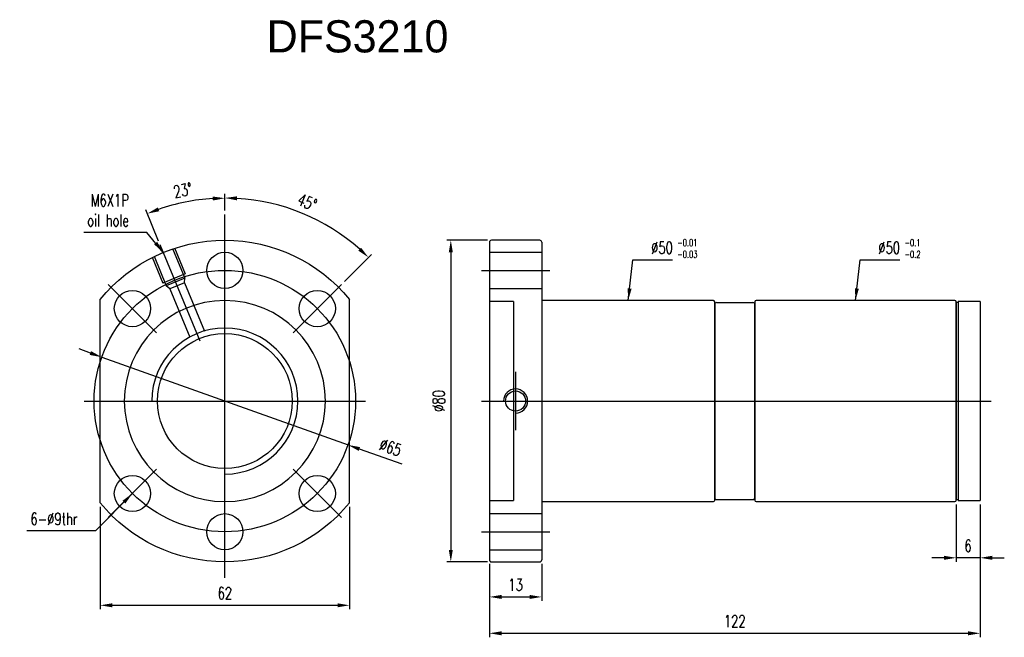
# Model space of a CAD drawing. Header units: inches. Extents: x 15 to 1358, y -58 to 687.
import ezdxf

# ---------------------------------------------------------------- set-up
doc = ezdxf.new("R2010")
doc.units = ezdxf.units.IN
doc.header["$LTSCALE"] = 0.5
doc.header["$MEASUREMENT"] = 0
doc.layers.add('DIM', color=4, linetype='Continuous')
doc.styles.add('DIM-7', font='SIMPLEX.shx', dxfattribs={"width": 0.7, "bigfont": 'chineset.shx'})
doc.dimstyles.new('CNS', dxfattribs={"dimscale": 0.8, "dimtxt": 3, "dimasz": 3, "dimexe": 1, "dimexo": 1, "dimgap": 1.5, "dimtad": 1, "dimdsep": 46, "dimtxsty": 'DIM-7', "dimcen": 0.09, "dimclrd": 4, "dimclre": 4, "dimclrt": 4, "dimadec": 0, "dimazin": 2, "dimtfac": 1, "dimtmove": 0, "dimatfit": 3, "dimfxl": 1, "dimtvp": 0.971429, "dimtolj": 1, "dimarcsym": 0})

# ---------------------------------------------------------------- blocks, each defined once
blk = doc.blocks.new('*D5')
at = {"layer": 'DEFPOINTS', "color": 0, "transparency": 16777216}
for p in [(35.1, 90.29), (97.1, 90.29), (97.1, 64.78)]:
    blk.add_point(p, dxfattribs=at)
at = {"layer": 'DIM', "color": 7, "lineweight": -2, "transparency": 16777216}
for p, q in [((35.1, 89.29), (35.1, 63.78)), ((97.1, 89.29), (97.1, 63.78)), ((38.1, 64.78), (94.1, 64.78))]:
    blk.add_line(p, q, dxfattribs=at)
at = {"layer": 'DIM', "color": 7, "transparency": 16777216}
for points in [[(38.1, 65.28), (38.1, 64.28), (35.1, 64.78)], [(94.1, 65.28), (94.1, 64.28), (97.1, 64.78)]]:
    blk.add_solid(points, dxfattribs=at)
at = {"layer": 'DIM', "color": 7, "transparency": 16777216, "insert": (66.1, 67.78), "char_height": 3, "attachment_point": 5, "style": 'DIM-7'}
blk.add_mtext('\\A1;62', dxfattribs=at)
blk = doc.blocks.new('*D6')
at = {"layer": 'DEFPOINTS', "color": 0, "transparency": 16777216}
for p in [(131.87, 76.07), (144.87, 76.07), (144.87, 66.86)]:
    blk.add_point(p, dxfattribs=at)
at = {"layer": 'DIM', "color": 7, "lineweight": -2, "transparency": 16777216}
for p, q in [((131.87, 75.07), (131.87, 65.86)), ((144.87, 75.07), (144.87, 65.86)), ((134.87, 66.86), (141.87, 66.86))]:
    blk.add_line(p, q, dxfattribs=at)
at = {"layer": 'DIM', "color": 7, "transparency": 16777216}
for points in [[(134.87, 67.36), (134.87, 66.36), (131.87, 66.86)], [(141.87, 67.36), (141.87, 66.36), (144.87, 66.86)]]:
    blk.add_solid(points, dxfattribs=at)
at = {"layer": 'DIM', "color": 7, "transparency": 16777216, "insert": (138.37, 69.86), "char_height": 3, "attachment_point": 5, "style": 'DIM-7'}
blk.add_mtext('\\A1;13', dxfattribs=at)
blk = doc.blocks.new('*D7')
at = {"layer": 'DEFPOINTS', "color": 0, "transparency": 16777216}
for p in [(253.87, 90.82), (131.87, 76.07), (253.87, 57.82)]:
    blk.add_point(p, dxfattribs=at)
at = {"layer": 'DIM', "color": 7, "lineweight": -2, "transparency": 16777216}
for p, q in [((253.87, 89.82), (253.87, 56.82)), ((131.87, 75.07), (131.87, 56.82)), ((134.87, 57.82), (250.87, 57.82))]:
    blk.add_line(p, q, dxfattribs=at)
at = {"layer": 'DIM', "color": 7, "transparency": 16777216}
for points in [[(134.87, 58.32), (134.87, 57.32), (131.87, 57.82)], [(250.87, 58.32), (250.87, 57.32), (253.87, 57.82)]]:
    blk.add_solid(points, dxfattribs=at)
at = {"layer": 'DIM', "color": 7, "transparency": 16777216, "insert": (192.87, 60.82), "char_height": 3, "attachment_point": 5, "style": 'DIM-7'}
blk.add_mtext('\\A1;122', dxfattribs=at)
blk = doc.blocks.new('*D8')
at = {"layer": 'DEFPOINTS', "color": 0, "transparency": 16777216}
for p in [(247.87, 90.87), (253.87, 90.82), (247.87, 76.59)]:
    blk.add_point(p, dxfattribs=at)
at = {"layer": 'DIM', "color": 7, "lineweight": -2, "transparency": 16777216}
for p, q in [((247.87, 89.87), (247.87, 75.59)), ((253.87, 89.82), (253.87, 75.59)), ((244.87, 76.59), (241.87, 76.59)), ((253.87, 76.59), (247.87, 76.59)), ((256.87, 76.59), (259.87, 76.59))]:
    blk.add_line(p, q, dxfattribs=at)
at = {"layer": 'DIM', "color": 7, "transparency": 16777216}
for points in [[(244.87, 77.09), (244.87, 76.09), (247.87, 76.59)], [(256.87, 77.09), (256.87, 76.09), (253.87, 76.59)]]:
    blk.add_solid(points, dxfattribs=at)
at = {"layer": 'DIM', "color": 7, "transparency": 16777216, "insert": (250.87, 79.59), "char_height": 3, "attachment_point": 5, "style": 'DIM-7'}
blk.add_mtext('\\A1;6', dxfattribs=at)
blk = doc.blocks.new('*D9')
at = {"layer": 'DEFPOINTS', "color": 0, "transparency": 16777216}
for p in [(132.37, 155.57), (122.27, 75.57), (132.37, 75.57)]:
    blk.add_point(p, dxfattribs=at)
at = {"layer": 'DIM', "color": 7, "lineweight": -2, "transparency": 16777216}
for p, q in [((131.37, 155.57), (121.27, 155.57)), ((122.27, 152.57), (122.27, 78.57)), ((131.37, 75.57), (121.27, 75.57))]:
    blk.add_line(p, q, dxfattribs=at)
at = {"layer": 'DIM', "color": 7, "transparency": 16777216}
for points in [[(121.77, 152.57), (122.77, 152.57), (122.27, 155.57)], [(121.77, 78.57), (122.77, 78.57), (122.27, 75.57)]]:
    blk.add_solid(points, dxfattribs=at)
at = {"layer": 'DIM', "color": 7, "transparency": 16777216, "insert": (119.27, 115.57), "char_height": 3, "attachment_point": 5, "rotation": 90, "style": 'DIM-7'}
blk.add_mtext('\\A1;%%C80', dxfattribs=at)
blk = doc.blocks.new('*D10')
at = {"layer": 'DEFPOINTS', "color": 0, "transparency": 16777216}
for p in [(66.1, 161.92), (91.34, 159.3), (95.09, 144.56), (83.07, 132.54), (66.1, 69.22)]:
    blk.add_point(p, dxfattribs=at)
at = {"layer": 'DIM', "color": 7, "lineweight": -2, "transparency": 16777216}
for p, q in [((66.1, 162.92), (66.1, 167.06)), ((95.8, 145.27), (102.51, 151.98))]:
    blk.add_line(p, q, dxfattribs=at)
blk.add_arc((66.1, 115.57), 50.49, 48.4047, 86.5953, dxfattribs=at)
at = {"layer": 'DIM', "color": 7, "transparency": 16777216}
for points in [[(69.08, 165.47), (69.11, 166.47), (66.1, 166.06)], [(99.96, 153.69), (99.28, 152.97), (101.8, 151.27)]]:
    blk.add_solid(points, dxfattribs=at)
at = {"layer": 'DIM', "color": 7, "transparency": 16777216, "insert": (86.57, 164.99), "char_height": 3, "attachment_point": 5, "rotation": 337.5, "style": 'DIM-7'}
blk.add_mtext('\\A1;45°', dxfattribs=at)
blk = doc.blocks.new('*D11')
at = {"layer": 'DEFPOINTS', "color": 0, "transparency": 16777216}
for p in [(59.51, 165.57), (66.1, 161.92), (50.02, 154.37), (59.93, 130.47), (66.1, 69.22)]:
    blk.add_point(p, dxfattribs=at)
at = {"layer": 'DIM', "color": 7, "lineweight": -2, "transparency": 16777216}
for p, q in [((66.1, 162.92), (66.1, 167.01)), ((49.64, 155.29), (46.41, 163.09))]:
    blk.add_line(p, q, dxfattribs=at)
blk.add_arc((66.1, 115.57), 50.44, 93.4084, 109.0916, dxfattribs=at)
at = {"layer": 'DIM', "color": 7, "transparency": 16777216}
for points in [[(63.08, 166.42), (63.11, 165.42), (66.1, 166.01)], [(49.78, 162.76), (49.42, 163.7), (46.8, 162.17)]]:
    blk.add_solid(points, dxfattribs=at)
at = {"layer": 'DIM', "color": 7, "transparency": 16777216, "insert": (55.67, 167.98), "char_height": 3, "attachment_point": 5, "rotation": 11.25, "style": 'DIM-7'}
blk.add_mtext('\\A1;23°', dxfattribs=at)
blk = doc.blocks.new('*D12')
at = {"layer": 'DEFPOINTS', "color": 0, "transparency": 16777216}
for p in [(35.49, 126.49), (96.71, 104.65)]:
    blk.add_point(p, dxfattribs=at)
at = {"layer": 'DIM', "color": 7, "lineweight": -2, "transparency": 16777216}
for p, q in [((32.66, 127.5), (29.84, 128.51)), ((35.49, 126.49), (96.71, 104.65)), ((110.18, 99.84), (99.53, 103.64))]:
    blk.add_line(p, q, dxfattribs=at)
at = {"layer": 'DIM', "color": 7, "transparency": 16777216}
for points in [[(32.83, 127.97), (32.49, 127.03), (35.49, 126.49)], [(99.7, 104.11), (99.37, 103.17), (96.71, 104.65)]]:
    blk.add_solid(points, dxfattribs=at)
at = {"layer": 'DIM', "color": 7, "transparency": 16777216, "insert": (107.28, 104.06), "char_height": 3, "attachment_point": 5, "rotation": 340.3647, "style": 'DIM-7'}
blk.add_mtext('\\A1;∅65', dxfattribs=at)

msp = doc.modelspace()

# ---------------------------------------------------------------- linework, layer by layer
at = {"layer": 'DIM', "color": 7}
for p, q in [((66.098, 71.568), (66.098, 161.918)), ((59.926, 130.468), (50.025, 154.371)), ((131.867, 155.068), (131.867, 76.068)), ((144.367, 155.568), (132.367, 155.568)), ((144.867, 155.068), (144.867, 76.068)), ((53.1, 153.48), (56.161, 146.089)), ((53.562, 153.671), (56.241, 147.204)), ((131.867, 152.568), (144.867, 152.568)), ((48.019, 151.375), (50.697, 144.908)), ((48.481, 151.566), (51.542, 144.175)), ((56.241, 147.204), (50.697, 144.908)), ((129.867, 148.068), (146.867, 148.068)), ((49.127, 132.538), (37.106, 144.559)), ((56.161, 146.089), (51.542, 144.175)), ((56.082, 144.974), (52.387, 143.443)), ((56.082, 144.974), (56.161, 146.089)), ((56.082, 144.974), (61.051, 132.979)), ((83.068, 132.538), (95.089, 144.559)), ((52.387, 143.443), (51.542, 144.175)), ((52.387, 143.443), (57.355, 131.448)), ((131.867, 143.568), (144.867, 143.568)), ((35.098, 90.289), (35.098, 140.846)), ((97.098, 90.289), (97.098, 140.846)), ((137.867, 140.318), (131.867, 140.318)), ((137.867, 140.318), (137.867, 90.818)), ((187.567, 140.568), (145.167, 140.568)), ((187.867, 139.568), (187.867, 91.568)), ((188.367, 140.068), (197.367, 140.068)), ((197.867, 140.268), (197.867, 90.868)), ((197.867, 91.568), (197.867, 139.568)), ((247.567, 140.568), (198.167, 140.568)), ((248.367, 140.068), (247.867, 140.068)), ((247.867, 140.068), (247.867, 91.068)), ((253.867, 140.318), (248.367, 140.318)), ((248.367, 140.318), (248.367, 90.818)), ((248.367, 140.068), (248.367, 91.068)), ((253.867, 140.318), (253.867, 90.818)), ((253.867, 131.05), (253.867, 130.225)), ((138.367, 122.85), (138.367, 108.286)), ((31.098, 115.568), (101.098, 115.568)), ((129.867, 115.568), (256.589, 115.568)), ((49.127, 98.597), (37.106, 86.577)), ((83.068, 98.597), (95.089, 86.577)), ((131.867, 90.818), (137.867, 90.818)), ((144.867, 90.568), (187.567, 90.568)), ((188.367, 91.068), (197.367, 91.068)), ((198.167, 90.568), (247.567, 90.568)), ((247.867, 91.068), (248.367, 91.068)), ((248.367, 90.818), (253.867, 90.818)), ((131.867, 87.568), (144.867, 87.568)), ((129.867, 83.068), (146.867, 83.068)), ((131.867, 78.568), (144.867, 78.568)), ((132.367, 75.568), (144.367, 75.568))]:
    msp.add_line(p, q, dxfattribs=at)
for centre, radius in [((66.098, 148.068), 4.5), ((66.098, 115.568), 32.5), ((43.117, 138.549), 4.5), ((89.079, 138.549), 4.5), ((66.098, 115.568), 16.77), ((138.367, 115.568), 2.5), ((43.117, 92.587), 4.5), ((89.079, 92.587), 4.5), ((66.098, 83.068), 4.5)]:
    msp.add_circle(centre, radius, dxfattribs=at)
at = {"layer": 'DIM', "color": 7, "extrusion": (0, 0, -1)}
msp.add_circle((-66.098, 115.568), 25, dxfattribs=at)
for start, end in [(39.19497, 140.80503), (219.19497, 320.80503)]:
    msp.add_arc((-66.098, 115.568), 40, start, end, dxfattribs=at)
at = {"layer": 'DIM', "color": 7}
for centre, radius, start, end in [((132.367, 155.068), 0.5, 90, 180), ((144.367, 155.068), 0.5, 0, 90), ((187.567, 140.268), 0.3, 360, 90), ((188.367, 139.568), 0.5, 90, 180), ((197.367, 139.568), 0.5, 0, 90), ((198.167, 140.268), 0.3, 90, 180), ((247.567, 140.268), 0.3, 360, 90), ((66.098, 115.568), 18.159, 270, 180), ((138.367, 115.568), 3, 270, 180), ((187.567, 90.868), 0.3, 270, 0), ((188.367, 91.568), 0.5, 180, 270), ((197.367, 91.568), 0.5, 270, 0), ((198.167, 90.868), 0.3, 180, 270), ((247.567, 90.868), 0.3, 270, 0), ((132.367, 76.068), 0.5, 180, 270), ((144.367, 76.068), 0.5, 270, 360)]:
    msp.add_arc(centre, radius, start, end, dxfattribs=at)
for points in [[(187.867, 90.868), (187.867, 90.92), (187.867, 90.978), (187.867, 91.363), (187.867, 91.843), (187.867, 93.709), (187.867, 95.57), (187.867, 99.024), (187.867, 100.309), (187.867, 103.028), (187.867, 104.463), (187.867, 107.485), (187.867, 109.075), (187.867, 112.271), (187.867, 113.894), (187.867, 117.191), (187.867, 118.822), (187.867, 122.017), (187.867, 123.602), (187.867, 126.635), (187.867, 128.071), (187.867, 130.788), (187.867, 132.076), (187.867, 134.386), (187.867, 135.422), (187.867, 137.249), (187.867, 138.03), (187.867, 139.414), (187.867, 139.959), (187.867, 140.268)], [(247.867, 90.868), (247.867, 90.92), (247.867, 90.978), (247.867, 91.363), (247.867, 91.843), (247.867, 93.709), (247.867, 95.57), (247.867, 99.024), (247.867, 100.309), (247.867, 103.028), (247.867, 104.463), (247.867, 107.485), (247.867, 109.075), (247.867, 112.271), (247.867, 113.894), (247.867, 117.191), (247.867, 118.822), (247.867, 122.017), (247.867, 123.602), (247.867, 126.635), (247.867, 128.071), (247.867, 130.788), (247.867, 132.076), (247.867, 134.386), (247.867, 135.422), (247.867, 137.249), (247.867, 138.03), (247.867, 139.414), (247.867, 139.959), (247.867, 140.268)]]:
    msp.add_open_spline(points, degree=3, knots=[0.04949345, 0.04949345, 0.04949345, 0.04949345, 0.06233723, 0.06233723, 0.12484808, 0.12484808, 0.24986978, 0.24986978, 0.31238063, 0.31238063, 0.37489149, 0.37489149, 0.43740234, 0.43740234, 0.49991319, 0.49991319, 0.56242404, 0.56242404, 0.62493489, 0.62493489, 0.68744574, 0.68744574, 0.74995659, 0.74995659, 0.81246745, 0.81246745, 0.8749783, 0.8749783, 0.95097741, 0.95097741, 0.95097741, 0.95097741], dxfattribs=at)

# ---------------------------------------------------------------- texts
at = {"layer": 'DIM', "color": 0, "insert": (76.48, 210.252), "char_height": 8, "width": 106.47775, "attachment_point": 1}
msp.add_mtext('DFS3210', dxfattribs=at)
at = {"layer": 'DIM', "color": 7, "char_height": 3, "style": 'DIM-7'}
for s, insert, attachment_point in [('\\A1;M6X1P\\Poil hole', (42.229, 158.981), 9), ('\\A1;%%C50', (172.054, 152.195), 7), ('\\A1;%%C50', (228.554, 152.195), 7), ('6-%%c9thr', (29.478, 84.76), 9)]:
    msp.add_mtext(s, dxfattribs=dict(at, insert=insert, attachment_point=attachment_point))
at = {"layer": 'DIM', "color": 7, "char_height": 1.75, "width": 17.87169, "attachment_point": 1, "style": 'DIM-7'}
for s, insert in [('-0.01\\P-0.03', (178.556, 155.847)), ('-0.1\\P-0.2', (235.056, 155.847))]:
    msp.add_mtext(s, dxfattribs=dict(at, insert=insert))

# ---------------------------------------------------------------- dimensions: what is measured, and where the dimension line sits
at = {"layer": 'DIM', "color": 7}
for base, line1, line2, picture, middle in [((59.514, 165.575), ((66.098, 69.218), (66.098, 161.918)), ((59.926, 130.468), (50.025, 154.371)), '*D11', (55.672, 167.979)), ((91.344, 159.296), ((83.068, 132.538), (95.089, 144.559)), ((66.098, 69.218), (66.098, 161.918)), '*D10', (86.569, 164.989))]:
    dim = msp.add_angular_dim_2l(base=base, line1=line1, line2=line2, dimstyle='CNS', override={"dimscale": 1, "dimclrd": 7, "dimclre": 7, "dimclrt": 7}, dxfattribs=at)
    dim.commit()
    dim.dimension.update_dxf_attribs({"geometry": picture, "text_midpoint": middle})
dim = msp.add_linear_dim(base=(122.267, 75.568), p1=(132.367, 155.568), p2=(132.367, 75.568), angle=90, text='%%C<>', dimstyle='CNS', override={"dimscale": 1, "dimclrd": 7, "dimclre": 7, "dimclrt": 7}, dxfattribs=at)
dim.commit()
dim.dimension.update_dxf_attribs({"geometry": '*D9', "text_midpoint": (119.267, 115.568)})
dim = msp.add_diameter_dim_2p(p1=(35.488, 126.489), p2=(96.708, 104.647), dimstyle='CNS', override={"dimscale": 1, "dimclrd": 7, "dimclre": 7, "dimclrt": 7}, dxfattribs=at)
dim.commit()
dim.dimension.update_dxf_attribs({"geometry": '*D12', "text_midpoint": (107.276, 104.062)})
for base, p1, p2, picture, middle in [((253.867, 57.82), (131.867, 76.068), (253.867, 90.818), '*D7', (192.867, 60.82)), ((247.867, 76.591), (253.867, 90.818), (247.867, 90.868), '*D8', (250.867, 79.591)), ((97.098, 64.777), (35.098, 90.289), (97.098, 90.289), '*D5', (66.098, 67.777)), ((144.867, 66.86), (131.867, 76.068), (144.867, 76.068), '*D6', (138.367, 69.86))]:
    dim = msp.add_linear_dim(base=base, p1=p1, p2=p2, dimstyle='CNS', override={"dimscale": 1, "dimclrd": 7, "dimclre": 7, "dimclrt": 7}, dxfattribs=at)
    dim.commit()
    dim.dimension.update_dxf_attribs({"geometry": picture, "text_midpoint": middle})

# ---------------------------------------------------------------- leaders
at = {"layer": 'DIM', "color": 7, "annotation_type": 0, "has_hookline": 1}
for points, hookline_direction, text_width in [([(50.79, 152.523), (46.729, 157.481), (43.729, 157.481)], 1, 11.2), ([(166.367, 140.568), (167.554, 150.695), (170.554, 150.695)], 0, 5.3), ([(222.867, 140.568), (224.054, 150.695), (227.054, 150.695)], 0, 5.3), ([(43.117, 92.587), (33.978, 83.26), (30.978, 83.26)], 1, 12.6)]:
    msp.add_leader(points, dimstyle='CNS', override={"dimscale": 1, "dimclrd": 7, "dimclre": 7, "dimclrt": 7}, dxfattribs=dict(at, hookline_direction=hookline_direction, text_width=text_width))

doc.saveas('drawing.dxf')
